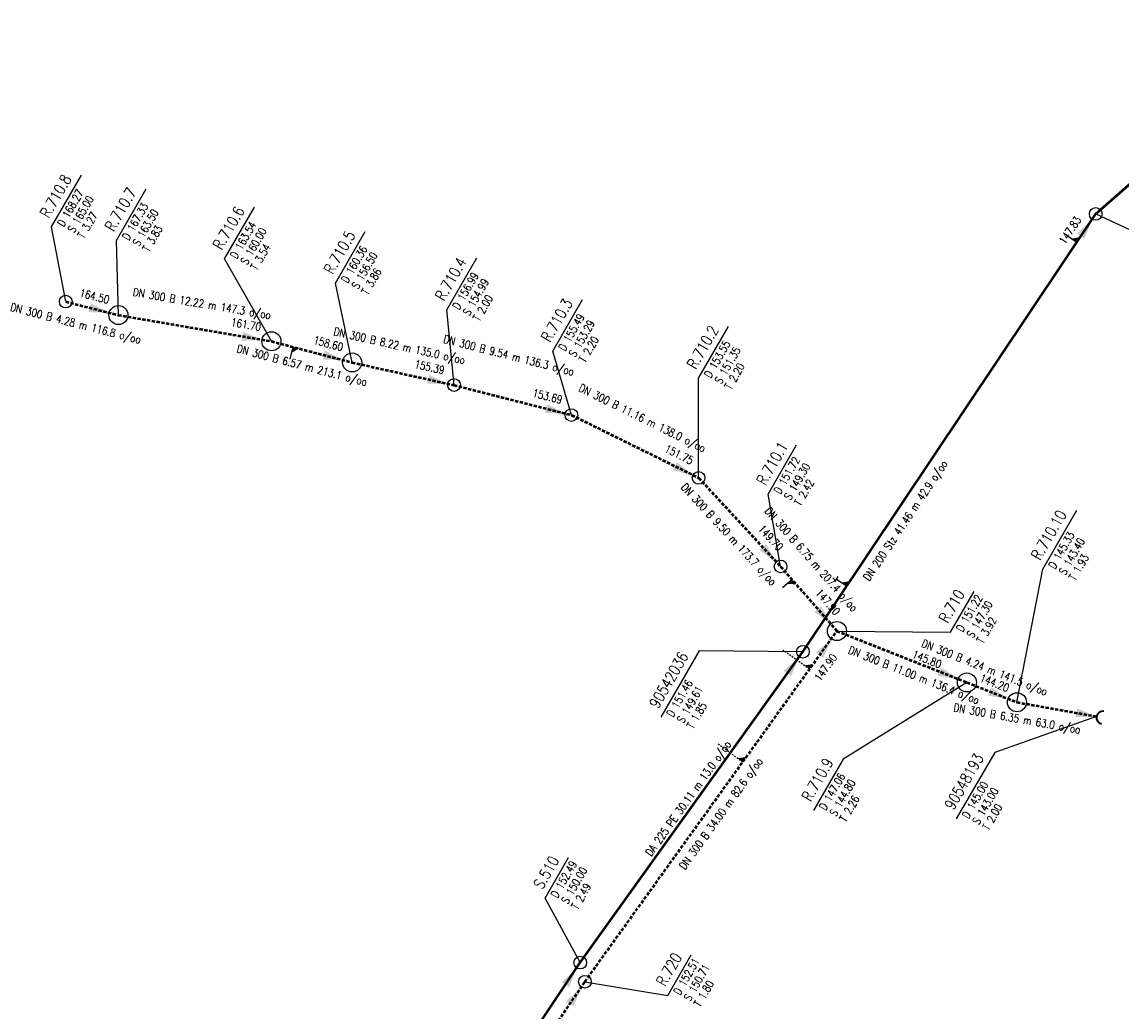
# Model space of a CAD drawing. Header units: metres. Extents: x 3490368 to 3491379, y 5753988 to 5755037.
# Tile 26 of 29: x 3490870 to 3490957, y 5754651 to 5754729. Entities that reach past the tile are written whole.
import ezdxf
from ezdxf.enums import TextEntityAlignment as Align

# ---------------------------------------------------------------- set-up
doc = ezdxf.new("R2010")
doc.units = ezdxf.units.M
doc.linetypes.add('E-Kanalnetz-250-01$0$STRICHLINIE', pattern=[19.05, 12.7, -6.35])
doc.layers.add('E-Kanalnetz-250-01$0$0-Ausmuendung', color=100, linetype='Continuous', lineweight=35)
doc.layers.add('E-Kanalnetz-250-01$0$HALTUNG', color=7, linetype='Continuous', lineweight=50)
for name, color, linetype in [('E-Kanalnetz-250-01$0$ABZWEIGER', 2, 'Continuous'), ('E-Kanalnetz-250-01$0$ABZWEIGER_TEXT_1', 2, 'Continuous'), ('E-Kanalnetz-250-01$0$HALTUNG_TEXT_1', 7, 'Continuous'), ('E-Kanalnetz-250-01$0$HALTUNG_TEXT_3', 7, 'Continuous'), ('E-Kanalnetz-250-01$0$HALTUNG_TEXT_6', 7, 'Continuous'), ('E-Kanalnetz-250-01$0$SCHACHT', 7, 'Continuous'), ('E-Kanalnetz-250-01$0$SCHACHT_TEXT', 7, 'Continuous'), ('E-Kanalnetz-250-01$0$SCHACHT_TEXT_1', 7, 'Continuous'), ('E-Kanalnetz-250-01$0$SCHACHT_TEXT_2', 7, 'Continuous')]:
    doc.layers.add(name, color=color, linetype=linetype)
doc.styles.add('E-Kanalnetz-250-01$0$HALTUNG', font='ROMANS.shx')
doc.styles.add('E-Kanalnetz-250-01$0$SCHACHT', font='ROMANS.shx')

msp = doc.modelspace()

# ---------------------------------------------------------------- linework, layer by layer
at = {"layer": 'E-Kanalnetz-250-01$0$0-Ausmuendung', "ltscale": 0.02}
msp.add_arc((3490955.539, 5754674.412), 0.5, 79.88622, 259.7716, dxfattribs=at)
at = {"layer": 'E-Kanalnetz-250-01$0$ABZWEIGER', "color": 0}
for p, q in [((3490953.49, 5754711.822, 147.946), (3490952.658, 5754712.378, 147.946)), ((3490934.695, 5754685.51, 149.344), (3490934.417, 5754685.094, 149.344)), ((3490935.387, 5754684.746, 149.344), (3490934.556, 5754685.302, 149.344))]:
    msp.add_line(p, q, dxfattribs=at)
at = {"layer": 'E-Kanalnetz-250-01$0$ABZWEIGER', "color": 160}
for p, q in [((3490891.803, 5754703.59, 159.628), (3490891.549, 5754702.622, 159.628)), ((3490931.088, 5754685.272, 149.015), (3490930.335, 5754684.614, 149.015))]:
    msp.add_line(p, q, dxfattribs=at)
at = {"layer": 'E-Kanalnetz-250-01$0$ABZWEIGER', "color": 160, "linetype": 'E-Kanalnetz-250-01$0$STRICHLINIE', "ltscale": 0.01}
for p, q in [((3490932.465, 5754678.218, 148.206), (3490930.367, 5754679.725, 148.206)), ((3490927.213, 5754670.91, 148.95), (3490925.266, 5754672.309, 148.95))]:
    msp.add_line(p, q, dxfattribs=at)
at = {"layer": 'E-Kanalnetz-250-01$0$ABZWEIGER_TEXT_1', "color": 0}
for points in [[(3490953.49, 5754711.822, 147.946), (3490953.074, 5754712.1, 147.946), (3490953.768, 5754712.238, 147.946)], [(3490935.387, 5754684.746, 149.344), (3490934.972, 5754685.024, 149.344), (3490935.665, 5754685.162, 149.344)]]:
    msp.add_solid(points, dxfattribs=at)
at = {"layer": 'E-Kanalnetz-250-01$0$ABZWEIGER_TEXT_1', "color": 160}
for points in [[(3490891.803, 5754703.59, 159.628), (3490891.676, 5754703.106, 159.628), (3490892.286, 5754703.463, 159.628)], [(3490931.088, 5754685.272, 149.015), (3490930.711, 5754684.943, 149.015), (3490931.417, 5754684.895, 149.015)], [(3490932.465, 5754678.218, 148.206), (3490932.059, 5754678.51, 148.206), (3490932.757, 5754678.624, 148.206)], [(3490927.213, 5754670.91, 148.95), (3490926.807, 5754671.202, 148.95), (3490927.505, 5754671.316, 148.95)]]:
    msp.add_solid(points, dxfattribs=at)
at = {"layer": 'E-Kanalnetz-250-01$0$HALTUNG', "color": 7, "linetype": 'Continuous', "ltscale": 0.02}
for p, q in [((3490954.987, 5754714.062, 147.79), (3490972.19, 5754729.17, 146.32)), ((3490931.944, 5754679.596, 149.61), (3490954.987, 5754714.062, 147.83))]:
    msp.add_line(p, q, dxfattribs=at)
at = {"layer": 'E-Kanalnetz-250-01$0$HALTUNG', "color": 160, "linetype": 'E-Kanalnetz-250-01$0$STRICHLINIE', "ltscale": 0.02}
for p, q in [((3490873.924, 5754707.155, 165), (3490878.07, 5754706.097, 164.5)), ((3490878.07, 5754706.097, 163.5), (3490890.113, 5754704.033, 161.7)), ((3490890.113, 5754704.033, 160), (3490896.467, 5754702.366, 158.6)), ((3490896.467, 5754702.366, 156.5), (3490904.487, 5754700.582, 155.39)), ((3490904.487, 5754700.582, 154.99), (3490913.728, 5754698.226, 153.69)), ((3490913.728, 5754698.226, 153.29), (3490923.732, 5754693.282, 151.75)), ((3490923.732, 5754693.282, 151.35), (3490930.185, 5754686.305, 149.7)), ((3490930.185, 5754686.305, 149.3), (3490934.625, 5754681.224, 147.9)), ((3490914.782, 5754653.614, 150.71), (3490934.625, 5754681.224, 147.9)), ((3490934.625, 5754681.224, 147.3), (3490944.853, 5754677.175, 145.8)), ((3490944.853, 5754677.175, 144.8), (3490948.792, 5754675.616, 144.2)), ((3490948.792, 5754675.616, 143.4), (3490955.047, 5754674.5, 143)), ((3490897.952, 5754628.78, 151.38), (3490914.782, 5754653.614, 150.71))]:
    msp.add_line(p, q, dxfattribs=at)
at = {"layer": 'E-Kanalnetz-250-01$0$HALTUNG', "color": 240, "linetype": 'Continuous', "ltscale": 0.02}
for p, q in [((3490914.419, 5754655.118, 150), (3490931.944, 5754679.596, 149.61)), ((3490897.707, 5754630.204, 150.65), (3490914.419, 5754655.118, 150))]:
    msp.add_line(p, q, dxfattribs=at)
at = {"layer": 'E-Kanalnetz-250-01$0$HALTUNG_TEXT_1', "color": 7}
msp.add_solid([(3490953.821, 5754712.318, 147.851), (3490954.116, 5754712.121, 147.851), (3490953.526, 5754712.515, 147.851), (3490954.71, 5754713.647, 147.851)], dxfattribs=at)
at = {"layer": 'E-Kanalnetz-250-01$0$HALTUNG_TEXT_1', "color": 160}
for points in [[(3490875.809, 5754706.674, 164.587), (3490875.721, 5754706.33, 164.587), (3490875.896, 5754707.018, 164.587), (3490877.349, 5754706.281, 164.587)], [(3490887.821, 5754704.426, 161.809), (3490887.761, 5754704.076, 161.809), (3490887.881, 5754704.776, 161.809), (3490889.381, 5754704.159, 161.809)], [(3490894.243, 5754702.949, 158.756), (3490894.153, 5754702.606, 158.756), (3490894.334, 5754703.292, 158.756), (3490895.757, 5754702.552, 158.756)], [(3490902.455, 5754701.034, 155.457), (3490902.378, 5754700.687, 155.457), (3490902.532, 5754701.38, 155.457), (3490904.003, 5754700.689, 155.457)], [(3490911.711, 5754698.74, 153.758), (3490911.624, 5754698.396, 153.758), (3490911.799, 5754699.083, 153.758), (3490913.247, 5754698.348, 153.758)], [(3490921.867, 5754694.203, 151.818), (3490921.709, 5754693.885, 151.818), (3490922.024, 5754694.521, 151.818), (3490923.287, 5754693.501, 151.818)], [(3490928.78, 5754687.823, 149.786), (3490928.52, 5754687.583, 149.786), (3490929.041, 5754688.064, 149.786), (3490929.851, 5754686.666, 149.786)], [(3490933.111, 5754682.956, 148.052), (3490932.844, 5754682.723, 148.052), (3490933.378, 5754683.19, 148.052), (3490934.142, 5754681.777, 148.052)], [(3490933.258, 5754679.322, 147.962), (3490933.546, 5754679.115, 147.962), (3490932.97, 5754679.529, 147.962), (3490934.189, 5754680.617, 147.962)], [(3490942.688, 5754678.032, 145.901), (3490942.558, 5754677.702, 145.901), (3490942.819, 5754678.362, 145.901), (3490944.162, 5754677.449, 145.901)], [(3490946.629, 5754676.473, 144.305), (3490946.498, 5754676.143, 144.305), (3490946.759, 5754676.802, 144.305), (3490948.102, 5754675.89, 144.305)], [(3490953.475, 5754674.781, 143), (3490953.412, 5754674.432, 143), (3490953.537, 5754675.13, 143), (3490955.047, 5754674.501, 143)], [(3490913.605, 5754651.876, 150.721), (3490913.898, 5754651.677, 150.721), (3490913.311, 5754652.075, 150.721), (3490914.502, 5754653.201, 150.721)]]:
    msp.add_solid(points, dxfattribs=at)
at = {"layer": 'E-Kanalnetz-250-01$0$HALTUNG_TEXT_1', "color": 240}
for points in [[(3490930.722, 5754677.889, 149.616), (3490931.01, 5754677.682, 149.616), (3490930.434, 5754678.095, 149.616), (3490931.653, 5754679.19, 149.616)], [(3490913.249, 5754653.374, 150.011), (3490913.544, 5754653.177, 150.011), (3490912.955, 5754653.572, 150.011), (3490914.14, 5754654.703, 150.011)]]:
    msp.add_solid(points, dxfattribs=at)
at = {"layer": 'E-Kanalnetz-250-01$0$SCHACHT', "ltscale": 0.02}
for centre in [(3490954.987, 5754714.062, 149.12), (3490931.944, 5754679.596, 151.46)]:
    msp.add_circle(centre, 0.5, dxfattribs=at)
at = {"layer": 'E-Kanalnetz-250-01$0$SCHACHT', "color": 160, "ltscale": 0.02}
for centre, radius in [((3490873.924, 5754707.155, 168.27), 0.5), ((3490878.07, 5754706.097, 167.33), 0.75), ((3490890.113, 5754704.033, 163.54), 0.75), ((3490896.467, 5754702.366, 160.36), 0.75), ((3490904.487, 5754700.582, 156.99), 0.5), ((3490913.728, 5754698.226, 155.49), 0.5), ((3490923.732, 5754693.282, 153.55), 0.5), ((3490930.185, 5754686.305, 151.72), 0.5), ((3490934.625, 5754681.224, 151.22), 0.75), ((3490944.853, 5754677.175, 147.06), 0.75), ((3490948.792, 5754675.616, 145.33), 0.75), ((3490914.782, 5754653.614, 152.51), 0.5)]:
    msp.add_circle(centre, radius, dxfattribs=at)
at = {"layer": 'E-Kanalnetz-250-01$0$SCHACHT', "color": 100, "ltscale": 0.02}
msp.add_circle((3490955.047, 5754674.5, 145), 0.0005, dxfattribs=at)
at = {"layer": 'E-Kanalnetz-250-01$0$SCHACHT', "color": 240, "ltscale": 0.02}
msp.add_circle((3490914.419, 5754655.118, 152.49), 0.5, dxfattribs=at)
at = {"layer": 'E-Kanalnetz-250-01$0$SCHACHT_TEXT', "ltscale": 0.02}
for p, q in [((3490954.987, 5754714.062, 149.12), (3490954.987, 5754714.062, 147.79)), ((3490873.924, 5754707.155, 168.27), (3490873.924, 5754707.155, 165)), ((3490878.07, 5754706.097, 167.33), (3490878.07, 5754706.097, 163.5)), ((3490890.113, 5754704.033, 163.54), (3490890.113, 5754704.033, 160)), ((3490896.467, 5754702.366, 160.36), (3490896.467, 5754702.366, 156.5)), ((3490904.487, 5754700.582, 156.99), (3490904.487, 5754700.582, 154.99)), ((3490913.728, 5754698.226, 155.49), (3490913.728, 5754698.226, 153.29)), ((3490923.732, 5754693.282, 153.55), (3490923.732, 5754693.282, 151.35)), ((3490930.185, 5754686.305, 151.72), (3490930.185, 5754686.305, 149.3)), ((3490934.625, 5754681.224, 151.22), (3490934.625, 5754681.224, 147.3)), ((3490944.853, 5754677.175, 147.06), (3490944.853, 5754677.175, 144.8)), ((3490948.792, 5754675.616, 145.33), (3490948.792, 5754675.616, 143.4)), ((3490955.047, 5754674.5, 145), (3490955.047, 5754674.5, 143)), ((3490914.419, 5754655.118, 152.49), (3490914.419, 5754655.118, 150)), ((3490914.782, 5754653.614, 152.51), (3490914.782, 5754653.614, 150.71))]:
    msp.add_line(p, q, dxfattribs=at)
at = {"layer": 'E-Kanalnetz-250-01$0$SCHACHT_TEXT', "color": 160, "ltscale": 0.02}
msp.add_line((3490931.944, 5754679.596, 151.46), (3490931.944, 5754679.596, 149.61), dxfattribs=at)
at = {"layer": 'E-Kanalnetz-250-01$0$SCHACHT_TEXT', "color": 160}
for points in [[(3490873.924, 5754707.155), (3490872.809, 5754713.033), (3490875.16, 5754717.105)], [(3490878.07, 5754706.097), (3490877.915, 5754711.975), (3490880.265, 5754716.047)], [(3490890.113, 5754704.033), (3490886.421, 5754710.518), (3490888.772, 5754714.589)], [(3490896.467, 5754702.366), (3490895.149, 5754708.598), (3490897.5, 5754712.669)], [(3490904.487, 5754700.582), (3490903.913, 5754706.511), (3490906.281, 5754710.612)], [(3490913.728, 5754698.226), (3490912.25, 5754703.251), (3490914.601, 5754707.323)], [(3490923.732, 5754693.282), (3490923.731, 5754701.138), (3490926.082, 5754705.21)], [(3490930.185, 5754686.305), (3490929.198, 5754691.989), (3490931.448, 5754695.887)], [(3490948.792, 5754675.616), (3490950.822, 5754686.093), (3490953.508, 5754690.746)], [(3490934.625, 5754681.224), (3490943.562, 5754681.141), (3490945.41, 5754684.342)], [(3490944.853, 5754677.175), (3490935.103, 5754671.136), (3490932.769, 5754667.093)], [(3490914.782, 5754653.614), (3490921.303, 5754652.543), (3490923.151, 5754655.744)]]:
    msp.add_lwpolyline(points, dxfattribs=at)
at = {"layer": 'E-Kanalnetz-250-01$0$SCHACHT_TEXT'}
for points in [[(3490954.987, 5754714.062), (3490960.793, 5754711.357), (3490963.814, 5754716.59)], [(3490931.944, 5754679.596), (3490923.784, 5754679.666), (3490920.763, 5754674.433)]]:
    msp.add_lwpolyline(points, dxfattribs=at)
at = {"layer": 'E-Kanalnetz-250-01$0$SCHACHT_TEXT', "color": 100}
msp.add_lwpolyline([(3490955.047, 5754674.5), (3490947.038, 5754671.671), (3490944.017, 5754666.438)], dxfattribs=at)
at = {"layer": 'E-Kanalnetz-250-01$0$SCHACHT_TEXT', "color": 240}
msp.add_lwpolyline([(3490914.419, 5754655.118), (3490911.653, 5754660.191), (3490913.501, 5754663.392)], dxfattribs=at)

# ---------------------------------------------------------------- texts
at = {"layer": 'E-Kanalnetz-250-01$0$HALTUNG_TEXT_3', "color": 160, "style": 'E-Kanalnetz-250-01$0$HALTUNG', "width": 0.8}
for s, rotation, p in [('DN 300 B 12.22 m 147.3 o/oo', 350.27546, (3490884.699, 5754707.313)), ('DN 300 B 4.28 m 116.8 o/oo', 345.68664, (3490874.785, 5754705.752)), ('DN 300 B 8.22 m 135.0 o/oo', 347.45822, (3490900.262, 5754703.985)), ('DN 300 B 9.54 m 136.3 o/oo', 345.69638, (3490908.878, 5754703.233)), ('DN 300 B 6.57 m 213.1 o/oo', 345.29473, (3490892.597, 5754702.447)), ('DN 300 B 11.16 m 138.0 o/oo', 333.70151, (3490919.444, 5754698.276)), ('DN 300 B 9.50 m 173.7 o/oo', 312.76735, (3490926.344, 5754689.05)), ('DN 300 B 6.75 m 207.4 o/oo', 311.15046, (3490932.85, 5754687.071)), ('DN 300 B 4.24 m 141.5 o/oo', 338.40606, (3490946.358, 5754678.646)), ('DN 300 B 11.00 m 136.4 o/oo', 338.40606, (3490940.797, 5754678.052)), ('DN 300 B 6.35 m 63.0 o/oo', 349.88584, (3490948.852, 5754674.645)), ('DN 300 B 34.00 m 82.6 o/oo', 54.29503, (3490925.232, 5754667.04))]:
    msp.add_text(s, height=0.63, rotation=rotation, dxfattribs=at).set_placement(p, align=Align.TOP_CENTER)
at = {"layer": 'E-Kanalnetz-250-01$0$HALTUNG_TEXT_3', "color": 7, "style": 'E-Kanalnetz-250-01$0$HALTUNG', "width": 0.8}
msp.add_text('DN 200 Stz 41.46 m 42.9 o/oo', height=0.63, rotation=56.23415, dxfattribs=at).set_placement((3490939.748, 5754690.101), align=Align.TOP_CENTER)
at = {"layer": 'E-Kanalnetz-250-01$0$HALTUNG_TEXT_3', "color": 240, "style": 'E-Kanalnetz-250-01$0$HALTUNG', "width": 0.8}
msp.add_text('DA 225 PE 30.11 m 13.0 o/oo', height=0.63, rotation=54.39908, dxfattribs=at).set_placement((3490922.662, 5754668.229), align=Align.TOP_CENTER)
at = {"layer": 'E-Kanalnetz-250-01$0$HALTUNG_TEXT_6', "color": 7, "style": 'E-Kanalnetz-250-01$0$HALTUNG', "width": 0.8}
msp.add_text('147.83', height=0.63, rotation=56.23415, dxfattribs=at).set_placement((3490953.891, 5754713.592), align=Align.RIGHT)
at = {"layer": 'E-Kanalnetz-250-01$0$HALTUNG_TEXT_6', "color": 160, "style": 'E-Kanalnetz-250-01$0$HALTUNG', "width": 0.8}
for s, rotation, p in [('164.50', 345.68664, (3490877.262, 5754706.974)), ('161.70', 350.27546, (3490889.237, 5754704.843)), ('158.60', 345.29473, (3490895.664, 5754703.248)), ('155.39', 347.45822, (3490903.652, 5754701.433)), ('153.69', 345.69638, (3490912.919, 5754699.103)), ('151.75', 333.70151, (3490923.123, 5754694.307)), ('149.70', 312.76735, (3490929.983, 5754687.48)), ('147.90', 311.15046, (3490934.457, 5754682.404)), ('147.90', 54.29503, (3490934.684, 5754679.135)), ('145.80', 338.40606, (3490942.697, 5754678.269)), ('144.20', 338.40606, (3490948.021, 5754676.411))]:
    msp.add_text(s, height=0.63, rotation=rotation, dxfattribs=at).set_placement(p, align=Align.RIGHT)
at = {"layer": 'E-Kanalnetz-250-01$0$SCHACHT_TEXT', "color": 160, "style": 'E-Kanalnetz-250-01$0$SCHACHT', "width": 0.8}
for s, p in [('R.710.8', (3490871.834, 5754714.104)), ('R.710.7', (3490876.94, 5754713.046)), ('R.710.6', (3490885.446, 5754711.589)), ('R.710.5', (3490894.174, 5754709.669)), ('R.710.4', (3490902.938, 5754707.582)), ('R.710.3', (3490911.275, 5754704.322)), ('R.710.2', (3490922.756, 5754702.209)), ('R.710.1', (3490928.223, 5754693.061)), ('R.710.10', (3490949.847, 5754687.164)), ('R.710', (3490942.587, 5754682.212)), ('R.710.9', (3490931.793, 5754668.164)), ('R.720', (3490920.328, 5754653.614))]:
    msp.add_text(s, height=0.88, rotation=60.00014, dxfattribs=at).set_placement(p, align=Align.TOP_LEFT)
at = {"layer": 'E-Kanalnetz-250-01$0$SCHACHT_TEXT', "style": 'E-Kanalnetz-250-01$0$SCHACHT', "width": 0.8}
msp.add_text('90542036', height=0.88, rotation=60.00014, dxfattribs=at).set_placement((3490919.788, 5754675.504), align=Align.TOP_LEFT)
at = {"layer": 'E-Kanalnetz-250-01$0$SCHACHT_TEXT', "color": 100, "style": 'E-Kanalnetz-250-01$0$SCHACHT', "width": 0.8}
msp.add_text('90548193', height=0.88, rotation=60.00014, dxfattribs=at).set_placement((3490943.041, 5754667.509), align=Align.TOP_LEFT)
at = {"layer": 'E-Kanalnetz-250-01$0$SCHACHT_TEXT', "color": 240, "style": 'E-Kanalnetz-250-01$0$SCHACHT', "width": 0.8}
msp.add_text('S.510', height=0.88, rotation=60.00014, dxfattribs=at).set_placement((3490910.678, 5754661.262), align=Align.TOP_LEFT)
at = {"layer": 'E-Kanalnetz-250-01$0$SCHACHT_TEXT_1', "color": 160, "style": 'E-Kanalnetz-250-01$0$SCHACHT', "width": 0.8}
for s, p in [('D 168.27', (3490873.219, 5754713.304)), ('S 165.00', (3490874.038, 5754712.832)), ('D 167.33', (3490878.325, 5754712.246)), ('S 163.50', (3490879.144, 5754711.774)), ('D 163.54', (3490886.831, 5754710.789)), ('S 160.00', (3490887.65, 5754710.316)), ('D 160.36', (3490895.56, 5754708.869)), ('S 156.50', (3490896.378, 5754708.396)), ('D 156.99', (3490904.324, 5754706.782)), ('S 154.99', (3490905.142, 5754706.309)), ('D 155.49', (3490912.661, 5754703.522)), ('S 153.29', (3490913.479, 5754703.05)), ('D 153.55', (3490924.141, 5754701.409)), ('S 151.35', (3490924.96, 5754700.936)), ('D 151.72', (3490929.608, 5754692.261)), ('S 149.30', (3490930.427, 5754691.788)), ('D 145.33', (3490951.233, 5754686.364)), ('S 143.40', (3490952.051, 5754685.892)), ('D 151.22', (3490943.972, 5754681.412)), ('S 147.30', (3490944.791, 5754680.94)), ('D 147.06', (3490933.179, 5754667.364)), ('S 144.80', (3490933.997, 5754666.892)), ('D 152.51', (3490921.713, 5754652.814)), ('S 150.71', (3490922.532, 5754652.342))]:
    msp.add_text(s, height=0.63, rotation=60.00014, dxfattribs=at).set_placement(p, align=Align.TOP_LEFT)
at = {"layer": 'E-Kanalnetz-250-01$0$SCHACHT_TEXT_1', "style": 'E-Kanalnetz-250-01$0$SCHACHT', "width": 0.8}
for s, p in [('D 151.46', (3490921.173, 5754674.704)), ('S 149.61', (3490921.992, 5754674.231))]:
    msp.add_text(s, height=0.63, rotation=60.00014, dxfattribs=at).set_placement(p, align=Align.TOP_LEFT)
at = {"layer": 'E-Kanalnetz-250-01$0$SCHACHT_TEXT_1', "color": 100, "style": 'E-Kanalnetz-250-01$0$SCHACHT', "width": 0.8}
for s, p in [('D 145.00', (3490944.427, 5754666.709)), ('S 143.00', (3490945.245, 5754666.236))]:
    msp.add_text(s, height=0.63, rotation=60.00014, dxfattribs=at).set_placement(p, align=Align.TOP_LEFT)
at = {"layer": 'E-Kanalnetz-250-01$0$SCHACHT_TEXT_1', "color": 240, "style": 'E-Kanalnetz-250-01$0$SCHACHT', "width": 0.8}
for s, p in [('D 152.49', (3490912.064, 5754660.462)), ('S 150.00', (3490912.882, 5754659.99))]:
    msp.add_text(s, height=0.63, rotation=60.00014, dxfattribs=at).set_placement(p, align=Align.TOP_LEFT)
at = {"layer": 'E-Kanalnetz-250-01$0$SCHACHT_TEXT_2', "color": 160, "style": 'E-Kanalnetz-250-01$0$SCHACHT', "width": 0.8}
for s, p in [('T 3.27', (3490874.822, 5754712.379)), ('T 3.83', (3490879.927, 5754711.321)), ('T 3.54', (3490888.433, 5754709.864)), ('T 3.86', (3490897.162, 5754707.944)), ('T 2.00', (3490905.926, 5754705.857)), ('T 2.20', (3490914.263, 5754702.597)), ('T 2.20', (3490925.743, 5754700.484)), ('T 2.42', (3490931.21, 5754691.336)), ('T 1.93', (3490952.835, 5754685.439)), ('T 3.92', (3490945.575, 5754680.487)), ('T 2.26', (3490934.781, 5754666.439)), ('T 1.80', (3490923.315, 5754651.889))]:
    msp.add_text(s, height=0.63, rotation=60.00014, dxfattribs=at).set_placement(p, align=Align.TOP_LEFT)
at = {"layer": 'E-Kanalnetz-250-01$0$SCHACHT_TEXT_2', "style": 'E-Kanalnetz-250-01$0$SCHACHT', "width": 0.8}
msp.add_text('T 1.85', height=0.63, rotation=60.00014, dxfattribs=at).set_placement((3490922.775, 5754673.779), align=Align.TOP_LEFT)
at = {"layer": 'E-Kanalnetz-250-01$0$SCHACHT_TEXT_2', "color": 100, "style": 'E-Kanalnetz-250-01$0$SCHACHT', "width": 0.8}
msp.add_text('T 2.00', height=0.63, rotation=60.00014, dxfattribs=at).set_placement((3490946.029, 5754665.784), align=Align.TOP_LEFT)
at = {"layer": 'E-Kanalnetz-250-01$0$SCHACHT_TEXT_2', "color": 240, "style": 'E-Kanalnetz-250-01$0$SCHACHT', "width": 0.8}
msp.add_text('T 2.49', height=0.63, rotation=60.00014, dxfattribs=at).set_placement((3490913.666, 5754659.537), align=Align.TOP_LEFT)

doc.saveas('drawing.dxf')
